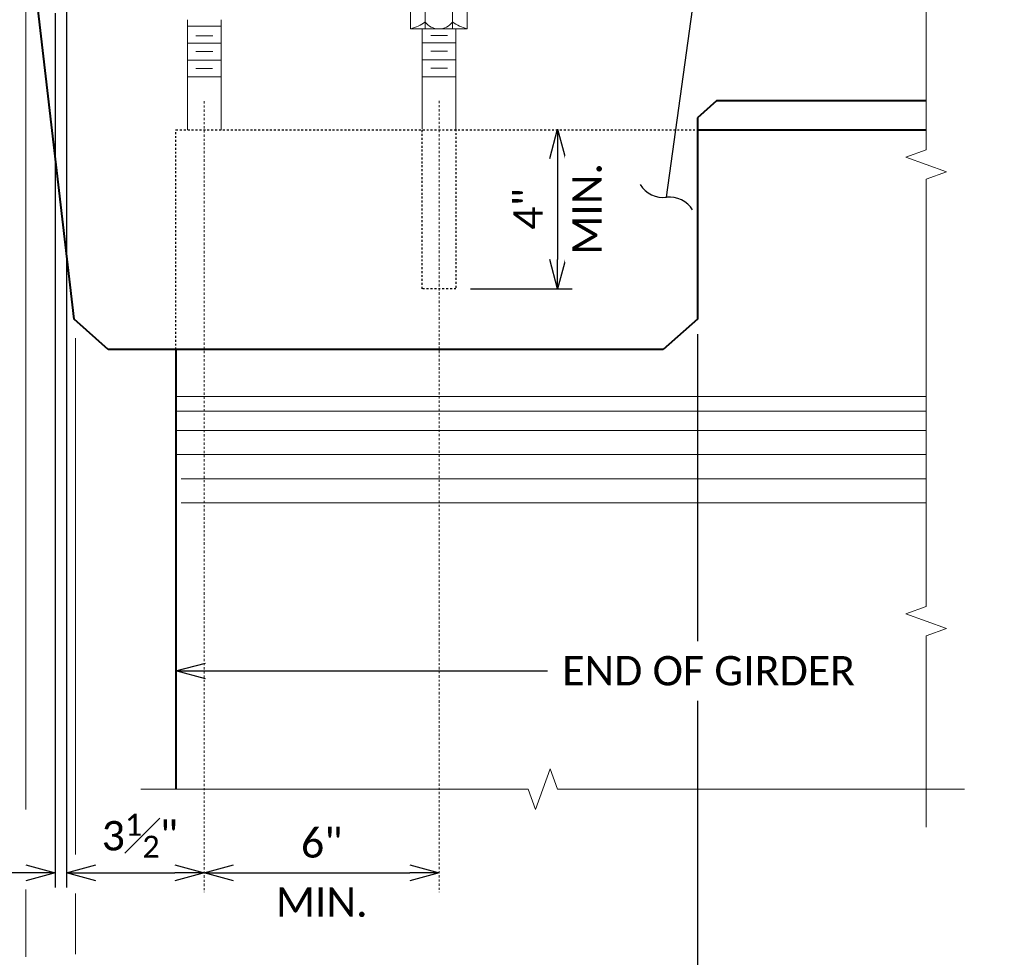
# Model space of a CAD drawing. Header units: metres. Extents: x -138 to 797, y -50 to 519.
# Tile 140 of 256: x -34 to 16, y 129 to 177. Entities that reach past the tile are written whole.
import ezdxf
from ezdxf import colors
from ezdxf.entities.mleader import LeaderData, LeaderLine
from ezdxf.math import Vec2, Vec3

# ---------------------------------------------------------------- set-up
doc = ezdxf.new("R2010")
doc.units = ezdxf.units.M
doc.header["$MEASUREMENT"] = 0
doc.linetypes.add('Wisdot2', pattern=[0.125, 0.0625, -0.0625])
doc.linetypes.add('Wisdot4', pattern=[0.28125, 0.125, -0.0625, 0.03125, -0.0625])
for name, color, linetype, lineweight in [('B_ANNO_BREAK', 7, 'Continuous', 18), ('B_ANNO_DIM', 7, 'Continuous', 18), ('B_CNTR', 1, 'Wisdot4', 18), ('B_DETAIL', 7, 'Continuous', 18), ('B_DETAIL_HIDDEN', 7, 'Wisdot2', 25), ('B_DETAIL_OBJ', 7, 'Continuous', 40), ('B_STEEL_BOLT', 3, 'Continuous', 18)]:
    doc.layers.add(name, color=color, linetype=linetype, lineweight=lineweight)
doc.styles.get("Standard").update_dxf_attribs({"font": 'calibri.ttf'})
doc.dimstyles.new('Annotative', dxfattribs={"dimscale": 0, "dimtxt": 0.0625, "dimasz": 0.0625, "dimexe": 0.03125, "dimexo": 0.03125, "dimgap": 0.03125, "dimtad": 1, "dimdec": 3, "dimzin": 3, "dimdsep": 46, "dimlunit": 4, "dimtxsty": 'Standard', "dimblk": 'OPEN30', "dimcen": 0.03125, "dimaunit": 1, "dimadec": 0, "dimazin": 3, "dimtfac": 0.75, "dimtdec": 3, "dimtofl": 0, "dimtmove": 0, "dimatfit": 3, "dimldrblk": 'OPEN30', "dimfxl": 1, "dimtfill": 1, "dimfrac": 1, "dimtolj": 1, "dimtzin": 0, "dimarcsym": 0})

# ---------------------------------------------------------------- blocks, each defined once
blk = doc.blocks.new('nut and washer')
at = {"layer": 'B_STEEL_BOLT', "linetype": 'Continuous', "lineweight": 18}
for p, q in [((-1.43, -0.777), (-1.43, 0.303)), ((-0.686, -0.777), (-0.686, 0.303)), ((0.709, 0.303), (0.709, -0.777)), ((1.453, 0.303), (1.453, -0.777)), ((1.453, -0.777), (-1.43, -0.777))]:
    blk.add_line(p, q, dxfattribs=at)
at = {"layer": 'B_STEEL_BOLT', "linetype": 'Continuous', "lineweight": 18, "flags": 128}
blk.add_lwpolyline([(-1.712, 0.303), (1.713, 0.303), (1.713, 0.777), (-1.712, 0.777), (-1.712, 0.303)], dxfattribs=at)
at = {"layer": 'B_STEEL_BOLT', "linetype": 'Continuous', "lineweight": 18}
blk.add_arc((0.011, 0.087), 0.863, 216.0804, 323.9196, dxfattribs=at)
for centre, major_axis, start_param, end_param in [((-2.262, 1.557), (2.658, 0), 5.030858, 5.347152), ((2.285, 1.557), (-2.658, 0), 0.936034, 1.252328)]:
    blk.add_ellipse(centre, major_axis=major_axis, ratio=0.924121, start_param=start_param, end_param=end_param, dxfattribs=at)
blk = doc.blocks.new('_Integral')
at = {"color": 0, "linetype": 'ByBlock', "lineweight": -2}
for centre, start, end in [((0.439, 0.118), 129, 195), ((-0.439, -0.118), 309, 15)]:
    blk.add_arc(centre, 0.454, start, end, dxfattribs=at)
blk = doc.blocks.new('_Open30')
at = {"color": 0, "linetype": 'ByBlock', "lineweight": -2}
for p, q in [((-1, 0.268), (0, 0)), ((0, 0), (-1, -0.268)), ((0, 0), (-1, 0))]:
    blk.add_line(p, q, dxfattribs=at)
blk = doc.blocks.new('*D1008')
at = {"layer": 'B_ANNO_DIM', "color": 0, "lineweight": -2, "transparency": 16777216}
for p, q in [((105.985, 219.731), (105.985, 214.582)), ((101.546, 213.082), (106.735, 213.082))]:
    blk.add_line(p, q, dxfattribs=at)
at = {"layer": 'Defpoints', "color": 0, "transparency": 16777216}
for p in [(105.985, 221.231), (100.796, 213.082), (105.985, 213.082)]:
    blk.add_point(p, dxfattribs=at)
at = {"layer": 'B_ANNO_DIM', "color": 0, "lineweight": -2, "transparency": 16777216, "xscale": 1.5, "yscale": 1.5, "zscale": 1.5}
for p, rotation in [((105.985, 221.231), 90), ((105.985, 213.082), 270)]:
    blk.add_blockref('_Open30', p, dxfattribs=dict(at, rotation=rotation))
at = {"layer": 'B_ANNO_DIM', "color": 0, "transparency": 16777216, "insert": (104.481, 217.156), "char_height": 1.5, "attachment_point": 5, "rotation": 90, "bg_fill": 3, "box_fill_scale": 1.25, "bg_fill_color": 256, "bg_fill_true_color": 13158600, "bg_fill_transparency": 0}
blk.add_mtext('\\A1;4"', dxfattribs=at)
at = {"layer": 'B_ANNO_DIM', "color": 0, "transparency": 16777216, "insert": (107.49, 217.156), "char_height": 1.5, "attachment_point": 5, "rotation": 90, "bg_fill": 3, "box_fill_scale": 1.25, "bg_fill_color": 256, "bg_fill_true_color": 13158600, "bg_fill_transparency": 0}
blk.add_mtext('\\A1;MIN.', dxfattribs=at)
blk = doc.blocks.new('*D1013')
at = {"layer": 'B_ANNO_DIM', "color": 0, "lineweight": -2, "transparency": 16777216}
for p, q in [((113.127, 210.77), (113.127, 195.084)), ((113.127, 192.047), (113.127, 163.615)), ((81.366, 177.399), (81.366, 163.615)), ((111.627, 164.365), (82.866, 164.365))]:
    blk.add_line(p, q, dxfattribs=at)
at = {"layer": 'Defpoints', "color": 0, "transparency": 16777216}
for p in [(113.127, 211.52), (81.366, 178.149), (81.366, 164.365)]:
    blk.add_point(p, dxfattribs=at)
at = {"layer": 'B_ANNO_DIM', "color": 0, "lineweight": -2, "transparency": 16777216, "xscale": 1.5, "yscale": 1.5, "zscale": 1.5, "rotation": 180}
blk.add_blockref('_Open30', (81.366, 164.365), dxfattribs=at)
at = {"layer": 'B_ANNO_DIM', "color": 0, "lineweight": -2, "transparency": 16777216, "xscale": 1.5, "yscale": 1.5, "zscale": 1.5}
blk.add_blockref('_Open30', (113.127, 164.365), dxfattribs=at)
at = {"layer": 'B_ANNO_DIM', "color": 0, "transparency": 16777216, "insert": (97.246, 165.883), "char_height": 1.5, "attachment_point": 5, "bg_fill": 3, "box_fill_scale": 1.25, "bg_fill_color": 256, "bg_fill_true_color": 13158600, "bg_fill_transparency": 0}
blk.add_mtext('\\A1;2\'-6"', dxfattribs=at)
blk = doc.blocks.new('*D1007')
at = {"layer": 'B_ANNO_DIM', "color": 0, "lineweight": -2, "transparency": 16777216}
blk.add_line((89.444, 183.267), (98.438, 183.267), dxfattribs=at)
at = {"layer": 'Defpoints', "color": 0, "transparency": 16777216}
for p in [(87.944, 183.267), (99.938, 183.267), (99.938, 183.267)]:
    blk.add_point(p, dxfattribs=at)
at = {"layer": 'B_ANNO_DIM', "color": 0, "lineweight": -2, "transparency": 16777216, "xscale": 1.5, "yscale": 1.5, "zscale": 1.5, "rotation": 180}
blk.add_blockref('_Open30', (87.944, 183.267), dxfattribs=at)
at = {"layer": 'B_ANNO_DIM', "color": 0, "lineweight": -2, "transparency": 16777216, "xscale": 1.5, "yscale": 1.5, "zscale": 1.5}
blk.add_blockref('_Open30', (99.938, 183.267), dxfattribs=at)
at = {"layer": 'B_ANNO_DIM', "color": 0, "transparency": 16777216, "char_height": 1.5, "attachment_point": 5, "bg_fill": 3, "box_fill_scale": 1.25, "bg_fill_color": 256, "bg_fill_true_color": 13158600, "bg_fill_transparency": 0}
for s, insert in [('\\A1;6"', (93.941, 184.785)), ('\\A1;MIN.', (93.941, 181.762))]:
    blk.add_mtext(s, dxfattribs=dict(at, insert=insert))
blk = doc.blocks.new('*D1025')
at = {"layer": 'B_ANNO_DIM', "color": 0, "lineweight": -2, "transparency": 16777216}
blk.add_line((82.41, 183.267), (86.444, 183.267), dxfattribs=at)
at = {"layer": 'Defpoints', "color": 0, "transparency": 16777216}
for p in [(80.91, 183.267), (87.944, 183.267), (87.944, 183.267)]:
    blk.add_point(p, dxfattribs=at)
at = {"layer": 'B_ANNO_DIM', "color": 0, "lineweight": -2, "transparency": 16777216, "xscale": 1.5, "yscale": 1.5, "zscale": 1.5, "rotation": 180}
blk.add_blockref('_Open30', (80.91, 183.267), dxfattribs=at)
at = {"layer": 'B_ANNO_DIM', "color": 0, "lineweight": -2, "transparency": 16777216, "xscale": 1.5, "yscale": 1.5, "zscale": 1.5}
blk.add_blockref('_Open30', (87.944, 183.267), dxfattribs=at)
at = {"layer": 'B_ANNO_DIM', "color": 0, "transparency": 16777216, "insert": (84.655, 185.16), "char_height": 1.5, "attachment_point": 5, "bg_fill": 3, "box_fill_scale": 1.25, "bg_fill_color": 256, "bg_fill_true_color": 13158600, "bg_fill_transparency": 0}
blk.add_mtext('\\A1;3{\\H0.75x;\\S1#2;}"', dxfattribs=at)
blk = doc.blocks.new('*D1019')
at = {"layer": 'B_ANNO_DIM', "color": 0, "lineweight": -2, "transparency": 16777216}
for p, q in [((80.91, 227.722), (80.91, 182.517)), ((80.327, 227.146), (80.327, 182.517)), ((78.827, 183.267), (75.827, 183.267)), ((82.41, 183.267), (83.91, 183.267))]:
    blk.add_line(p, q, dxfattribs=at)
at = {"layer": 'Defpoints', "color": 0, "transparency": 16777216}
for p in [(80.91, 228.472), (80.327, 227.896), (80.327, 183.267)]:
    blk.add_point(p, dxfattribs=at)
at = {"layer": 'B_ANNO_DIM', "color": 0, "lineweight": -2, "transparency": 16777216, "xscale": 1.5, "yscale": 1.5, "zscale": 1.5}
blk.add_blockref('_Open30', (80.327, 183.267), dxfattribs=at)
at = {"layer": 'B_ANNO_DIM', "color": 0, "lineweight": -2, "transparency": 16777216, "xscale": 1.5, "yscale": 1.5, "zscale": 1.5, "rotation": 180}
blk.add_blockref('_Open30', (80.91, 183.267), dxfattribs=at)
blk = doc.blocks.new('*U1006')
at = {"layer": 'B_ANNO_BREAK', "flags": 128}
for points in [[(124.8055, 237.8278), (124.8055, 220.175), (123.7746, 219.7998), (125.8365, 219.0493), (124.8055, 218.6741), (124.8055, 196.8694), (123.7746, 196.4941), (125.8365, 195.7437), (124.8055, 195.3684), (124.8055, 185.6008)], [(126.7636, 187.5367), (105.9839, 187.5367), (105.6087, 188.5676), (104.8582, 186.5057), (104.483, 187.5367), (84.7021, 187.5367)]]:
    blk.add_lwpolyline(points, dxfattribs=at)
at = {"layer": 'B_ANNO_DIM'}
for p, q in [((78.8235, 227.8777), (78.8235, 186.4953)), ((78.8235, 182.4119), (78.8235, 178.9718))]:
    blk.add_line(p, q, dxfattribs=at)
at = {"layer": 'B_DETAIL'}
for p, q in [((86.4994, 207.581), (124.8055, 207.581)), ((86.4994, 206.839), (124.8055, 206.839)), ((86.4994, 205.85), (124.8055, 205.85)), ((86.4994, 204.613), (124.8055, 204.613)), ((86.7634, 203.382), (124.8055, 203.382)), ((86.7634, 202.145), (124.8055, 202.145))]:
    blk.add_line(p, q, dxfattribs=at)
at = {"layer": 'B_DETAIL_HIDDEN'}
for p, q in [((99.0743, 213.0818), (99.0743, 221.2307)), ((100.7963, 221.2307), (100.7963, 213.0818)), ((86.4994, 209.977), (86.4994, 221.198)), ((86.4994, 221.198), (113.1271, 221.198))]:
    blk.add_line(p, q, dxfattribs=at)
at = {"layer": 'B_DETAIL_HIDDEN', "ltscale": 0.5}
blk.add_line((100.7963, 213.0818), (99.0743, 213.0818), dxfattribs=at)
at = {"layer": 'B_DETAIL_OBJ'}
for p, q in [((114.1001, 222.671), (113.1271, 221.8096)), ((124.8055, 222.671), (114.1001, 222.671)), ((113.1271, 221.198), (124.8055, 221.198))]:
    blk.add_line(p, q, dxfattribs=at)
at = {"layer": 'B_STEEL_BOLT'}
for p, q in [((87.0863, 226.8158), (87.0863, 221.198)), ((88.8023, 221.198), (88.8023, 226.8158)), ((88.8023, 226.4798), (87.0863, 226.4798)), ((99.0743, 221.2307), (99.0743, 226.3418)), ((100.7963, 226.3418), (100.7963, 221.2307)), ((88.3763, 225.9937), (87.5123, 225.9937)), ((100.3703, 226.0057), (99.5063, 226.0057)), ((88.8023, 225.6158), (87.0863, 225.6158)), ((100.7963, 225.6278), (99.0803, 225.6278)), ((88.8023, 224.7518), (87.0863, 224.7518)), ((88.3763, 225.1898), (87.5123, 225.1898)), ((100.7963, 224.7638), (99.0803, 224.7638)), ((100.3703, 225.2018), (99.5063, 225.2018)), ((88.3703, 224.3258), (87.5123, 224.3258)), ((100.3643, 224.3378), (99.5063, 224.3378)), ((88.8023, 223.8938), (87.0863, 223.8938)), ((100.7963, 223.9058), (99.0803, 223.9058))]:
    blk.add_line(p, q, dxfattribs=at)
at = {"color": 7, "linetype": 'Continuous', "lineweight": 18, "xscale": -1}
blk.add_blockref('nut and washer', (99.9353, 227.1188), dxfattribs=at)
at = {"layer": 'B_ANNO_DIM'}
ml = blk.add_multileader_mtext('Standard', dxfattribs=at)
ml.set_content('CONCRETE DIAPHRAGM TO\\PEXTEND BETWEEN INSIDE\\PFACES OF EXTERIOR GIRDERS', color=256)
ml.set_leader_properties()
ml.set_arrow_properties(name='INTEGRAL')
ml.build(insert=Vec2(0, 0))
ml.multileader.update_dxf_attribs({"dogleg_length": 0.125, "arrow_head_size": 3, "scale": 24})
ctx = ml.context
ctx.base_point, ctx.scale, ctx.char_height, ctx.arrow_head_size, ctx.landing_gap_size, ctx.plane_origin = Vec3(119.689, 247.2034), 24, 1.5, 3, 0.75, Vec3(109.7837, 211.3963)
notes = []
notes.append((ctx, [(0, (1, 1, 0), (116.689, 247.2034), (1, 0), 3, [(0, [(111.5441, 217.7503), (115.6148, 247.2034), (115.9728, 247.2034)], 0, [])])]))
ctx.mtext.insert, ctx.mtext.flow_direction = Vec3(120.439, 247.9644), 5
for ctx, leaders in notes:
    for number, flags, end, landing, length, lines in leaders:
        leader = LeaderData()
        leader.index, (leader.has_last_leader_line, leader.has_dogleg_vector, leader.attachment_direction) = number, flags
        leader.last_leader_point, leader.dogleg_vector, leader.dogleg_length = Vec3(end), Vec3(landing), length
        for number, points, colour, breaks in lines:
            line = LeaderLine()
            line.index, line.vertices, line.color, line.breaks = number, Vec3.list(points), colors.encode_raw_color(colour), breaks
            leader.lines.append(line)
        ctx.leaders.append(leader)
dim = blk.add_linear_dim(base=(105.9847, 213.0818), p1=(105.9847, 221.2307), p2=(100.7963, 213.0818), angle=90, text='4"\\XMIN.', dimstyle='Annotative', dxfattribs=at)
dim.commit()
dim.dimension.update_dxf_attribs({"geometry": '*D1008', "text_midpoint": (105.9847, 217.1563)})
dim = blk.add_linear_dim(base=(81.3655, 164.3648), p1=(113.1271, 211.5203), p2=(81.3655, 178.1491), text='2\'-6"', dimstyle='Annotative', dxfattribs=at)
dim.commit()
dim.dimension.update_dxf_attribs({"geometry": '*D1013', "text_midpoint": (97.2463, 165.8833)})
blk.add_line((81.3655, 179.1179), (81.3655, 182.2068), dxfattribs=at)
at = {"layer": 'B_DETAIL_OBJ'}
for p, q in [((81.2945, 211.5203), (78.8235, 232.8459)), ((113.1271, 221.8096), (113.1271, 211.5203)), ((83.0375, 209.977), (81.2945, 211.5203)), ((113.1271, 211.5203), (111.3841, 209.977)), ((111.3841, 209.977), (83.0375, 209.977)), ((86.4994, 209.977), (86.4994, 187.5367))]:
    blk.add_line(p, q, dxfattribs=at)
at = {"layer": 'B_ANNO_DIM'}
dim = blk.add_linear_dim(base=(99.9383, 183.2668), p1=(87.9443, 183.2668), p2=(99.9383, 183.2668), text='<>\\XMIN.', dimstyle='Annotative', override={"dimlfac": 0.5}, dxfattribs=at)
dim.commit()
dim.dimension.update_dxf_attribs({"geometry": '*D1007', "text_midpoint": (93.9413, 183.2668)})
ml = blk.add_multileader_mtext('Standard', dxfattribs=at)
ml.set_content('END OF GIRDER', color=256)
ml.set_leader_properties()
ml.set_arrow_properties(name='OPEN30')
ml.build(insert=Vec2(0, 0))
ml.multileader.update_dxf_attribs({"text_right_attachment_type": 3, "dogleg_length": 0.0625, "arrow_head_size": 1.5, "scale": 24})
ctx = ml.context
ctx.base_point, ctx.scale, ctx.char_height, ctx.arrow_head_size, ctx.landing_gap_size, ctx.plane_origin = Vec3(105.4702, 193.5726), 24, 1.5, 1.5, 0.75, Vec3(82.8267, 193.5726)
ctx.right_attachment = 3
notes = []
notes.append((ctx, [(0, (1, 1, 0), (103.9702, 193.5726), (1, 0), 1.5, [(0, [(86.4994, 193.5726), (103.9702, 193.5726), (103.9702, 193.5726)], 0, [])])]))
ctx.mtext.insert, ctx.mtext.flow_direction = Vec3(106.2202, 194.3336), 5
for ctx, leaders in notes:
    for number, flags, end, landing, length, lines in leaders:
        leader = LeaderData()
        leader.index, (leader.has_last_leader_line, leader.has_dogleg_vector, leader.attachment_direction) = number, flags
        leader.last_leader_point, leader.dogleg_vector, leader.dogleg_length = Vec3(end), Vec3(landing), length
        for number, points, colour, breaks in lines:
            line = LeaderLine()
            line.index, line.vertices, line.color, line.breaks = number, Vec3.list(points), colors.encode_raw_color(colour), breaks
            leader.lines.append(line)
        ctx.leaders.append(leader)
at = {"layer": 'B_CNTR'}
blk.add_line((99.9383, 222.6753), (99.9383, 182.2864), dxfattribs=at)
at = {"layer": 'B_ANNO_DIM'}
dim = blk.add_linear_dim(base=(87.9443, 183.2668), p1=(80.9103, 183.2668), p2=(87.9443, 183.2668), dimstyle='Annotative', override={"dimlfac": 0.5}, dxfattribs=at)
dim.commit()
dim.dimension.update_dxf_attribs({"geometry": '*D1025', "text_midpoint": (84.6549, 183.2668), "dimtype": 160})
blk.add_line((81.3655, 184.2031), (81.3655, 210.5638), dxfattribs=at)
at = {"layer": 'B_CNTR'}
blk.add_line((87.9443, 222.6633), (87.9443, 182.2864), dxfattribs=at)
at = {"layer": 'B_ANNO_DIM'}
dim = blk.add_linear_dim(base=(80.3266, 183.2668), p1=(80.9103, 228.4718), p2=(80.3266, 227.8958), text=' ', dimstyle='Annotative', dxfattribs=at)
dim.commit()
dim.dimension.update_dxf_attribs({"geometry": '*D1019', "text_midpoint": (76.5766, 183.2668), "dimtype": 160})

msp = doc.modelspace()

# ---------------------------------------------------------------- block references
msp.add_blockref('*U1006', (-112.829, -49.648))

doc.saveas('drawing.dxf')
